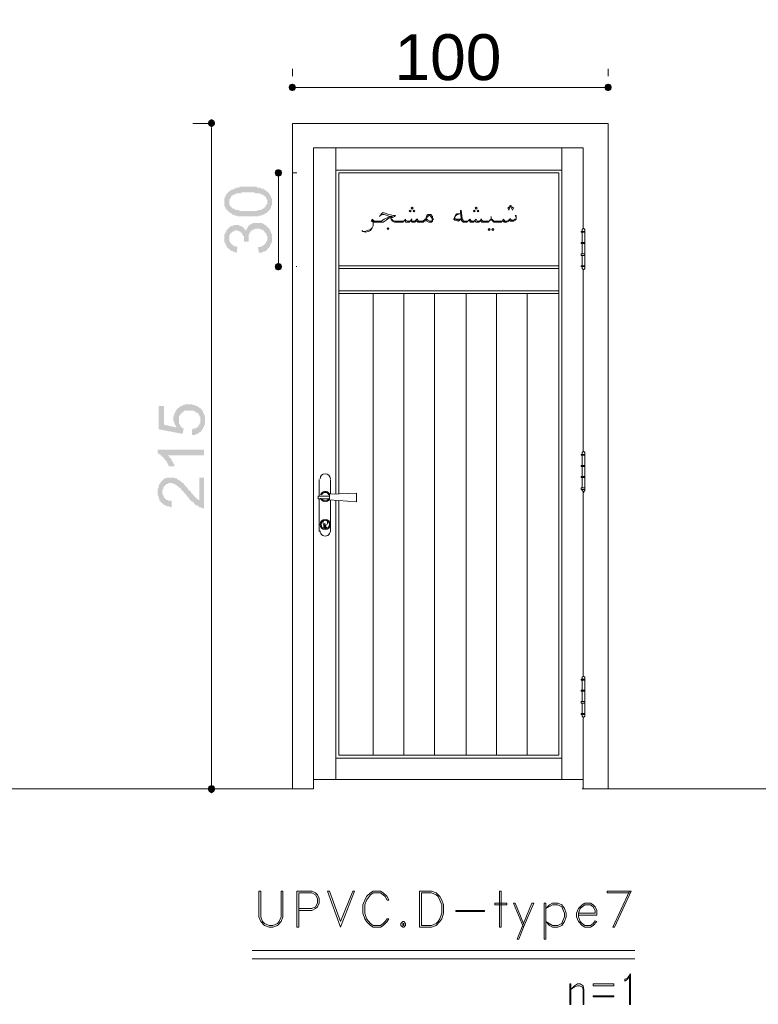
# Model space of a CAD drawing. Header units: metres. Extents: x 5.7 to 89.8, y 4 to 63.5.
# Tile 18 of 60: x 23.2 to 30.8, y 36.3 to 46.5. Entities that reach past the tile are written whole.
import ezdxf

# ---------------------------------------------------------------- set-up
doc = ezdxf.new("R2010")
doc.units = ezdxf.units.M
doc.header["$MEASUREMENT"] = 0
for name, color, linetype in [('PDF7_dim', 7, 'Continuous'), ('PDF7_Sym tip Door', 7, 'Continuous'), ('PDF7_Text', 7, 'Continuous'), ('PDF7_textt', 7, 'Continuous'), ('PDF7_wall', 7, 'Continuous')]:
    doc.layers.add(name, color=color, linetype=linetype)
doc.styles.add('PDF Arial', font='arial.ttf')

msp = doc.modelspace()

# ---------------------------------------------------------------- hatches: boundary and pattern name
at = {"layer": 'PDF7_dim', "transparency": 33554559}
h = msp.add_hatch(color=256, dxfattribs=at)
h.paths.add_polyline_path([(25.526, 44.474), (25.516, 44.474), (25.507, 44.474), (25.497, 44.474), (25.487, 44.474), (25.478, 44.474), (25.478, 44.474), (25.468, 44.474), (25.458, 44.474), (25.449, 44.474), (25.449, 44.474), (25.439, 44.474), (25.43, 44.474), (25.43, 44.474), (25.42, 44.474), (25.41, 44.474), (25.41, 44.483), (25.401, 44.483), (25.401, 44.483), (25.391, 44.483), (25.391, 44.483), (25.381, 44.483), (25.372, 44.493), (25.372, 44.493), (25.362, 44.493), (25.353, 44.493), (25.353, 44.503), (25.343, 44.503), (25.343, 44.512), (25.333, 44.512), (25.324, 44.512), (25.324, 44.522), (25.314, 44.522), (25.314, 44.531), (25.314, 44.531), (25.304, 44.541), (25.304, 44.541), (25.295, 44.541), (25.295, 44.551), (25.295, 44.551), (25.285, 44.56), (25.285, 44.57), (25.285, 44.57), (25.285, 44.58), (25.275, 44.58), (25.275, 44.589), (25.275, 44.599), (25.275, 44.609), (25.275, 44.609), (25.275, 44.618), (25.275, 44.628), (25.275, 44.628), (25.275, 44.637), (25.275, 44.637), (25.275, 44.647), (25.275, 44.657), (25.275, 44.657), (25.275, 44.666), (25.285, 44.676), (25.285, 44.676), (25.285, 44.686), (25.285, 44.695), (25.295, 44.695), (25.295, 44.695), (25.295, 44.705), (25.304, 44.714), (25.304, 44.714), (25.314, 44.724), (25.314, 44.724), (25.324, 44.734), (25.324, 44.734), (25.333, 44.743), (25.333, 44.743), (25.333, 44.743), (25.343, 44.743), (25.343, 44.753), (25.353, 44.753), (25.353, 44.753), (25.362, 44.753), (25.372, 44.763), (25.372, 44.763), (25.381, 44.763), (25.391, 44.763), (25.391, 44.772), (25.401, 44.772), (25.41, 44.772), (25.41, 44.772), (25.42, 44.772), (25.42, 44.772), (25.43, 44.772), (25.43, 44.782), (25.439, 44.782), (25.449, 44.782), (25.449, 44.782), (25.458, 44.782), (25.468, 44.782), (25.478, 44.782), (25.478, 44.782), (25.487, 44.782), (25.497, 44.782), (25.507, 44.782), (25.516, 44.782), (25.516, 44.782), (25.526, 44.782), (25.526, 44.782), (25.536, 44.782), (25.545, 44.782), (25.555, 44.782), (25.564, 44.782), (25.564, 44.782), (25.574, 44.782), (25.584, 44.782), (25.593, 44.782), (25.593, 44.782), (25.603, 44.782), (25.613, 44.782), (25.613, 44.772), (25.622, 44.772), (25.632, 44.772), (25.632, 44.772), (25.641, 44.772), (25.641, 44.772), (25.651, 44.772), (25.651, 44.763), (25.661, 44.763), (25.661, 44.763), (25.67, 44.763), (25.68, 44.763), (25.68, 44.753), (25.69, 44.753), (25.699, 44.753), (25.699, 44.743), (25.709, 44.743), (25.709, 44.734), (25.719, 44.734), (25.719, 44.734), (25.728, 44.724), (25.728, 44.724), (25.738, 44.714), (25.738, 44.714), (25.738, 44.705), (25.747, 44.705), (25.747, 44.695), (25.747, 44.695), (25.757, 44.686), (25.757, 44.686), (25.757, 44.676), (25.757, 44.666), (25.767, 44.666), (25.767, 44.657), (25.767, 44.647), (25.767, 44.647), (25.767, 44.637), (25.767, 44.628), (25.767, 44.628), (25.767, 44.618), (25.767, 44.609), (25.767, 44.609), (25.767, 44.599), (25.767, 44.589), (25.767, 44.589), (25.757, 44.58), (25.757, 44.57), (25.757, 44.57), (25.757, 44.56), (25.747, 44.56), (25.747, 44.551), (25.747, 44.541), (25.738, 44.541), (25.738, 44.531), (25.728, 44.531), (25.728, 44.522), (25.719, 44.522), (25.719, 44.522), (25.719, 44.512), (25.709, 44.512), (25.709, 44.512), (25.709, 44.512), (25.699, 44.503), (25.699, 44.503), (25.69, 44.503), (25.69, 44.493), (25.68, 44.493), (25.68, 44.493), (25.67, 44.493), (25.661, 44.493), (25.661, 44.483), (25.651, 44.483), (25.651, 44.483), (25.641, 44.483), (25.632, 44.483), (25.632, 44.483), (25.622, 44.474), (25.613, 44.474), (25.613, 44.474), (25.603, 44.474), (25.593, 44.474), (25.584, 44.474), (25.574, 44.474), (25.574, 44.474), (25.564, 44.474), (25.555, 44.474), (25.545, 44.474), (25.536, 44.474), (25.526, 44.474), (25.526, 44.474)], flags=0)
h.paths.add_polyline_path([(25.526, 44.531), (25.526, 44.531), (25.536, 44.531), (25.545, 44.531), (25.555, 44.531), (25.564, 44.531), (25.574, 44.531), (25.584, 44.531), (25.593, 44.531), (25.593, 44.531), (25.603, 44.531), (25.613, 44.531), (25.622, 44.541), (25.622, 44.541), (25.632, 44.541), (25.641, 44.541), (25.641, 44.541), (25.651, 44.541), (25.651, 44.541), (25.661, 44.551), (25.661, 44.551), (25.67, 44.551), (25.67, 44.551), (25.67, 44.551), (25.68, 44.56), (25.68, 44.56), (25.69, 44.56), (25.69, 44.57), (25.699, 44.57), (25.699, 44.58), (25.699, 44.58), (25.709, 44.589), (25.709, 44.589), (25.709, 44.599), (25.719, 44.599), (25.719, 44.609), (25.719, 44.618), (25.719, 44.618), (25.719, 44.628), (25.719, 44.628), (25.719, 44.637), (25.719, 44.647), (25.719, 44.647), (25.709, 44.657), (25.709, 44.666), (25.709, 44.666), (25.699, 44.676), (25.699, 44.676), (25.69, 44.686), (25.69, 44.686), (25.68, 44.695), (25.68, 44.695), (25.68, 44.695), (25.67, 44.695), (25.67, 44.705), (25.661, 44.705), (25.661, 44.705), (25.651, 44.705), (25.651, 44.705), (25.641, 44.714), (25.641, 44.714), (25.632, 44.714), (25.632, 44.714), (25.622, 44.714), (25.613, 44.714), (25.603, 44.714), (25.603, 44.714), (25.593, 44.714), (25.584, 44.724), (25.574, 44.724), (25.574, 44.724), (25.564, 44.724), (25.555, 44.724), (25.545, 44.724), (25.536, 44.724), (25.526, 44.724), (25.526, 44.724), (25.516, 44.724), (25.507, 44.724), (25.497, 44.724), (25.487, 44.724), (25.478, 44.724), (25.468, 44.724), (25.458, 44.724), (25.449, 44.724), (25.449, 44.714), (25.439, 44.714), (25.43, 44.714), (25.42, 44.714), (25.42, 44.714), (25.41, 44.714), (25.401, 44.714), (25.401, 44.714), (25.391, 44.705), (25.391, 44.705), (25.381, 44.705), (25.381, 44.705), (25.372, 44.705), (25.372, 44.705), (25.372, 44.695), (25.362, 44.695), (25.362, 44.695), (25.353, 44.695), (25.353, 44.686), (25.343, 44.686), (25.343, 44.676), (25.343, 44.666), (25.333, 44.666), (25.333, 44.657), (25.333, 44.657), (25.324, 44.647), (25.324, 44.647), (25.324, 44.637), (25.324, 44.628), (25.324, 44.628), (25.324, 44.618), (25.324, 44.609), (25.324, 44.609), (25.324, 44.599), (25.333, 44.589), (25.333, 44.589), (25.333, 44.58), (25.343, 44.58), (25.343, 44.57), (25.353, 44.57), (25.353, 44.56), (25.362, 44.56), (25.362, 44.56), (25.362, 44.56), (25.372, 44.551), (25.372, 44.551), (25.381, 44.551), (25.381, 44.551), (25.391, 44.541), (25.391, 44.541), (25.401, 44.541), (25.401, 44.541), (25.41, 44.541), (25.42, 44.541), (25.42, 44.541), (25.43, 44.531), (25.439, 44.531), (25.449, 44.531), (25.449, 44.531), (25.458, 44.531), (25.468, 44.531), (25.478, 44.531), (25.487, 44.531), (25.487, 44.531), (25.497, 44.531), (25.507, 44.531), (25.516, 44.531), (25.526, 44.531)], flags=0)
for points in [[(25.632, 44.098), (25.622, 44.156), (25.632, 44.156), (25.641, 44.156), (25.651, 44.156), (25.651, 44.165), (25.661, 44.165), (25.67, 44.165), (25.67, 44.175), (25.68, 44.175), (25.68, 44.175), (25.69, 44.185), (25.69, 44.185), (25.699, 44.185), (25.699, 44.185), (25.699, 44.194), (25.699, 44.204), (25.709, 44.204), (25.709, 44.214), (25.709, 44.214), (25.719, 44.223), (25.719, 44.233), (25.719, 44.233), (25.719, 44.243), (25.719, 44.252), (25.719, 44.252), (25.719, 44.262), (25.719, 44.271), (25.719, 44.271), (25.709, 44.281), (25.709, 44.291), (25.709, 44.291), (25.709, 44.3), (25.699, 44.3), (25.699, 44.31), (25.69, 44.31), (25.69, 44.32), (25.68, 44.32), (25.68, 44.329), (25.67, 44.329), (25.67, 44.339), (25.661, 44.339), (25.661, 44.339), (25.651, 44.339), (25.641, 44.348), (25.641, 44.348), (25.632, 44.348), (25.622, 44.348), (25.622, 44.348), (25.622, 44.348), (25.613, 44.348), (25.603, 44.348), (25.593, 44.348), (25.593, 44.348), (25.584, 44.339), (25.574, 44.339), (25.574, 44.339), (25.564, 44.339), (25.564, 44.329), (25.555, 44.329), (25.555, 44.32), (25.555, 44.32), (25.545, 44.32), (25.545, 44.31), (25.536, 44.31), (25.536, 44.3), (25.536, 44.291), (25.526, 44.291), (25.526, 44.281), (25.526, 44.281), (25.526, 44.271), (25.526, 44.262), (25.526, 44.252), (25.526, 44.252), (25.526, 44.252), (25.526, 44.243), (25.526, 44.233), (25.526, 44.233), (25.526, 44.223), (25.526, 44.214), (25.526, 44.214), (25.478, 44.214), (25.478, 44.223), (25.478, 44.223), (25.478, 44.233), (25.478, 44.243), (25.478, 44.252), (25.478, 44.252), (25.478, 44.262), (25.478, 44.271), (25.468, 44.271), (25.468, 44.281), (25.468, 44.281), (25.458, 44.291), (25.458, 44.3), (25.458, 44.3), (25.449, 44.31), (25.449, 44.31), (25.439, 44.31), (25.439, 44.32), (25.43, 44.32), (25.43, 44.32), (25.42, 44.32), (25.41, 44.329), (25.41, 44.329), (25.401, 44.329), (25.391, 44.329), (25.381, 44.329), (25.381, 44.32), (25.372, 44.32), (25.362, 44.32), (25.362, 44.32), (25.353, 44.31), (25.353, 44.31), (25.343, 44.3), (25.343, 44.3), (25.343, 44.3), (25.333, 44.291), (25.333, 44.291), (25.333, 44.281), (25.324, 44.281), (25.324, 44.271), (25.324, 44.262), (25.324, 44.262), (25.324, 44.252), (25.324, 44.243), (25.324, 44.243), (25.324, 44.233), (25.324, 44.223), (25.324, 44.223), (25.333, 44.214), (25.333, 44.204), (25.333, 44.204), (25.343, 44.194), (25.343, 44.194), (25.343, 44.194), (25.353, 44.185), (25.353, 44.185), (25.362, 44.175), (25.362, 44.175), (25.372, 44.175), (25.372, 44.165), (25.381, 44.165), (25.391, 44.165), (25.391, 44.165), (25.401, 44.165), (25.41, 44.156), (25.401, 44.098), (25.391, 44.098), (25.381, 44.108), (25.381, 44.108), (25.372, 44.108), (25.362, 44.108), (25.362, 44.117), (25.353, 44.117), (25.343, 44.117), (25.343, 44.117), (25.333, 44.127), (25.333, 44.127), (25.324, 44.137), (25.324, 44.137), (25.314, 44.137), (25.314, 44.146), (25.304, 44.146), (25.304, 44.146), (25.304, 44.156), (25.304, 44.156), (25.295, 44.165), (25.295, 44.175), (25.295, 44.175), (25.285, 44.185), (25.285, 44.185), (25.285, 44.194), (25.285, 44.204), (25.275, 44.204), (25.275, 44.214), (25.275, 44.223), (25.275, 44.223), (25.275, 44.233), (25.275, 44.243), (25.275, 44.243), (25.275, 44.252), (25.275, 44.262), (25.275, 44.262), (25.275, 44.271), (25.275, 44.281), (25.275, 44.291), (25.285, 44.291), (25.285, 44.3), (25.285, 44.3), (25.285, 44.31), (25.295, 44.32), (25.295, 44.32), (25.295, 44.329), (25.295, 44.329), (25.304, 44.339), (25.304, 44.339), (25.314, 44.348), (25.314, 44.348), (25.324, 44.358), (25.324, 44.358), (25.333, 44.368), (25.333, 44.368), (25.333, 44.368), (25.343, 44.377), (25.353, 44.377), (25.353, 44.377), (25.362, 44.377), (25.372, 44.387), (25.372, 44.387), (25.381, 44.387), (25.391, 44.387), (25.391, 44.387), (25.401, 44.387), (25.41, 44.387), (25.41, 44.387), (25.42, 44.387), (25.43, 44.387), (25.43, 44.377), (25.439, 44.377), (25.449, 44.377), (25.449, 44.377), (25.458, 44.368), (25.458, 44.368), (25.458, 44.368), (25.468, 44.358), (25.468, 44.358), (25.478, 44.358), (25.478, 44.348), (25.487, 44.339), (25.487, 44.339), (25.487, 44.329), (25.497, 44.329), (25.497, 44.32), (25.497, 44.329), (25.497, 44.339), (25.507, 44.339), (25.507, 44.348), (25.507, 44.348), (25.516, 44.358), (25.516, 44.368), (25.516, 44.368), (25.526, 44.377), (25.526, 44.377), (25.536, 44.387), (25.536, 44.387), (25.536, 44.387), (25.545, 44.387), (25.545, 44.397), (25.555, 44.397), (25.564, 44.397), (25.564, 44.406), (25.574, 44.406), (25.574, 44.406), (25.584, 44.406), (25.593, 44.406), (25.603, 44.406), (25.603, 44.406), (25.613, 44.406), (25.613, 44.406), (25.622, 44.406), (25.632, 44.406), (25.632, 44.406), (25.641, 44.406), (25.651, 44.406), (25.651, 44.406), (25.661, 44.406), (25.67, 44.406), (25.67, 44.397), (25.68, 44.397), (25.69, 44.397), (25.69, 44.387), (25.699, 44.387), (25.699, 44.387), (25.709, 44.377), (25.709, 44.377), (25.719, 44.368), (25.719, 44.368), (25.719, 44.368), (25.728, 44.358), (25.728, 44.358), (25.738, 44.348), (25.738, 44.348), (25.747, 44.339), (25.747, 44.329), (25.747, 44.329), (25.747, 44.32), (25.757, 44.32), (25.757, 44.31), (25.757, 44.3), (25.757, 44.3), (25.767, 44.291), (25.767, 44.281), (25.767, 44.281), (25.767, 44.271), (25.767, 44.262), (25.767, 44.262), (25.767, 44.252), (25.767, 44.252), (25.767, 44.243), (25.767, 44.233), (25.767, 44.223), (25.767, 44.223), (25.767, 44.214), (25.767, 44.204), (25.757, 44.204), (25.757, 44.194), (25.757, 44.185), (25.757, 44.185), (25.747, 44.175), (25.747, 44.175), (25.747, 44.165), (25.747, 44.156), (25.738, 44.156), (25.738, 44.146), (25.728, 44.146), (25.728, 44.146), (25.728, 44.137), (25.719, 44.137), (25.719, 44.127), (25.709, 44.127), (25.709, 44.117), (25.699, 44.117), (25.699, 44.117), (25.69, 44.108), (25.68, 44.108), (25.68, 44.108), (25.67, 44.108), (25.661, 44.098), (25.661, 44.098), (25.651, 44.098), (25.641, 44.098), (25.641, 44.098), (25.632, 44.098)], [(24.938, 42.21), (24.938, 42.268), (24.948, 42.268), (24.948, 42.268), (24.958, 42.278), (24.967, 42.278), (24.967, 42.278), (24.977, 42.278), (24.987, 42.287), (24.987, 42.287), (24.996, 42.287), (24.996, 42.297), (25.006, 42.297), (25.006, 42.307), (25.006, 42.307), (25.015, 42.316), (25.015, 42.316), (25.015, 42.326), (25.025, 42.326), (25.025, 42.336), (25.025, 42.345), (25.025, 42.345), (25.025, 42.355), (25.025, 42.364), (25.025, 42.364), (25.025, 42.374), (25.025, 42.374), (25.025, 42.384), (25.025, 42.393), (25.025, 42.393), (25.015, 42.403), (25.015, 42.403), (25.015, 42.413), (25.006, 42.422), (25.006, 42.422), (25.006, 42.432), (24.996, 42.432), (24.996, 42.432), (24.987, 42.441), (24.987, 42.441), (24.977, 42.441), (24.977, 42.451), (24.967, 42.451), (24.967, 42.451), (24.958, 42.461), (24.948, 42.461), (24.948, 42.461), (24.938, 42.461), (24.929, 42.461), (24.929, 42.461), (24.919, 42.461), (24.909, 42.461), (24.909, 42.461), (24.9, 42.461), (24.89, 42.461), (24.89, 42.461), (24.881, 42.461), (24.871, 42.461), (24.871, 42.461), (24.861, 42.461), (24.852, 42.451), (24.852, 42.451), (24.842, 42.451), (24.842, 42.441), (24.832, 42.441), (24.832, 42.441), (24.832, 42.432), (24.823, 42.432), (24.823, 42.422), (24.813, 42.422), (24.813, 42.413), (24.813, 42.413), (24.804, 42.403), (24.804, 42.403), (24.804, 42.393), (24.804, 42.384), (24.804, 42.384), (24.804, 42.374), (24.804, 42.364), (24.804, 42.364), (24.804, 42.355), (24.804, 42.345), (24.804, 42.345), (24.804, 42.336), (24.804, 42.326), (24.804, 42.326), (24.813, 42.316), (24.813, 42.307), (24.813, 42.307), (24.813, 42.307), (24.823, 42.297), (24.823, 42.297), (24.832, 42.287), (24.832, 42.287), (24.842, 42.278), (24.842, 42.278), (24.852, 42.278), (24.842, 42.22), (24.592, 42.268), (24.592, 42.509), (24.649, 42.509), (24.649, 42.316), (24.775, 42.287), (24.775, 42.297), (24.775, 42.297), (24.765, 42.307), (24.765, 42.307), (24.765, 42.316), (24.755, 42.326), (24.755, 42.326), (24.755, 42.336), (24.755, 42.345), (24.755, 42.345), (24.746, 42.355), (24.746, 42.364), (24.746, 42.364), (24.746, 42.374), (24.746, 42.374), (24.746, 42.384), (24.746, 42.393), (24.746, 42.393), (24.746, 42.403), (24.755, 42.413), (24.755, 42.413), (24.755, 42.422), (24.755, 42.432), (24.755, 42.432), (24.765, 42.441), (24.765, 42.451), (24.765, 42.451), (24.775, 42.461), (24.775, 42.461), (24.775, 42.47), (24.784, 42.47), (24.784, 42.48), (24.794, 42.48), (24.794, 42.48), (24.794, 42.49), (24.804, 42.49), (24.804, 42.499), (24.813, 42.499), (24.813, 42.499), (24.823, 42.509), (24.832, 42.509), (24.832, 42.509), (24.842, 42.519), (24.842, 42.519), (24.852, 42.519), (24.861, 42.519), (24.861, 42.519), (24.871, 42.528), (24.881, 42.528), (24.881, 42.528), (24.89, 42.528), (24.9, 42.528), (24.9, 42.528), (24.909, 42.528), (24.919, 42.528), (24.929, 42.528), (24.929, 42.528), (24.938, 42.528), (24.948, 42.519), (24.948, 42.519), (24.958, 42.519), (24.967, 42.519), (24.967, 42.519), (24.977, 42.509), (24.987, 42.509), (24.987, 42.509), (24.996, 42.509), (24.996, 42.499), (25.006, 42.499), (25.006, 42.499), (25.015, 42.49), (25.015, 42.49), (25.025, 42.49), (25.025, 42.48), (25.035, 42.48), (25.035, 42.47), (25.044, 42.47), (25.044, 42.461), (25.044, 42.461), (25.054, 42.451), (25.054, 42.441), (25.054, 42.441), (25.064, 42.432), (25.064, 42.432), (25.064, 42.422), (25.064, 42.413), (25.073, 42.413), (25.073, 42.403), (25.073, 42.403), (25.073, 42.393), (25.073, 42.384), (25.073, 42.374), (25.073, 42.374), (25.073, 42.364), (25.073, 42.364), (25.073, 42.355), (25.073, 42.345), (25.073, 42.345), (25.073, 42.336), (25.073, 42.326), (25.073, 42.316), (25.073, 42.316), (25.064, 42.307), (25.064, 42.297), (25.064, 42.297), (25.064, 42.287), (25.054, 42.287), (25.054, 42.278), (25.054, 42.278), (25.044, 42.268), (25.044, 42.258), (25.044, 42.258), (25.035, 42.258), (25.035, 42.249), (25.035, 42.249), (25.025, 42.239), (25.015, 42.239), (25.015, 42.23), (25.006, 42.23), (25.006, 42.23), (24.996, 42.22), (24.996, 42.22), (24.987, 42.22), (24.977, 42.22), (24.977, 42.21), (24.967, 42.21), (24.958, 42.21), (24.958, 42.21), (24.948, 42.21), (24.938, 42.21)], [(25.064, 42.056), (25.064, 41.998), (24.688, 41.998), (24.698, 41.989), (24.698, 41.989), (24.707, 41.979), (24.707, 41.979), (24.707, 41.97), (24.717, 41.97), (24.717, 41.96), (24.727, 41.96), (24.727, 41.95), (24.727, 41.941), (24.727, 41.941), (24.736, 41.931), (24.736, 41.931), (24.746, 41.921), (24.746, 41.912), (24.746, 41.912), (24.755, 41.902), (24.755, 41.902), (24.755, 41.893), (24.755, 41.883), (24.765, 41.883), (24.765, 41.883), (24.707, 41.883), (24.698, 41.883), (24.698, 41.893), (24.698, 41.902), (24.688, 41.902), (24.688, 41.912), (24.688, 41.912), (24.678, 41.921), (24.678, 41.931), (24.678, 41.931), (24.669, 41.941), (24.669, 41.941), (24.659, 41.95), (24.659, 41.95), (24.659, 41.96), (24.649, 41.96), (24.649, 41.97), (24.64, 41.97), (24.64, 41.979), (24.63, 41.979), (24.63, 41.989), (24.621, 41.989), (24.621, 41.998), (24.611, 41.998), (24.611, 42.008), (24.601, 42.008), (24.592, 42.008), (24.592, 42.018), (24.582, 42.018), (24.582, 42.018), (24.582, 42.056)], [(25.015, 41.767), (25.064, 41.767), (25.064, 41.449), (25.064, 41.449), (25.054, 41.449), (25.044, 41.449), (25.044, 41.449), (25.035, 41.459), (25.025, 41.459), (25.025, 41.459), (25.025, 41.459), (25.015, 41.459), (25.006, 41.469), (25.006, 41.469), (24.996, 41.469), (24.996, 41.478), (24.987, 41.478), (24.977, 41.478), (24.977, 41.488), (24.967, 41.488), (24.967, 41.498), (24.958, 41.498), (24.958, 41.498), (24.958, 41.507), (24.948, 41.507), (24.948, 41.517), (24.938, 41.517), (24.938, 41.517), (24.929, 41.527), (24.929, 41.527), (24.919, 41.536), (24.919, 41.536), (24.909, 41.546), (24.909, 41.555), (24.9, 41.555), (24.9, 41.565), (24.89, 41.565), (24.89, 41.575), (24.881, 41.584), (24.881, 41.584), (24.871, 41.594), (24.871, 41.604), (24.861, 41.604), (24.852, 41.613), (24.852, 41.623), (24.842, 41.623), (24.842, 41.632), (24.832, 41.632), (24.832, 41.642), (24.823, 41.642), (24.823, 41.652), (24.823, 41.652), (24.813, 41.661), (24.813, 41.661), (24.804, 41.661), (24.804, 41.671), (24.794, 41.671), (24.794, 41.671), (24.794, 41.681), (24.784, 41.681), (24.784, 41.681), (24.775, 41.69), (24.765, 41.69), (24.765, 41.7), (24.755, 41.7), (24.746, 41.7), (24.746, 41.7), (24.736, 41.71), (24.736, 41.71), (24.727, 41.71), (24.717, 41.71), (24.717, 41.71), (24.707, 41.71), (24.707, 41.71), (24.698, 41.71), (24.688, 41.7), (24.688, 41.7), (24.678, 41.7), (24.669, 41.7), (24.669, 41.69), (24.659, 41.69), (24.659, 41.681), (24.659, 41.681), (24.649, 41.681), (24.649, 41.671), (24.649, 41.671), (24.64, 41.661), (24.64, 41.661), (24.64, 41.652), (24.64, 41.642), (24.63, 41.642), (24.63, 41.632), (24.63, 41.623), (24.63, 41.613), (24.63, 41.613), (24.63, 41.604), (24.63, 41.594), (24.64, 41.594), (24.64, 41.584), (24.64, 41.575), (24.64, 41.575), (24.649, 41.565), (24.649, 41.565), (24.649, 41.555), (24.659, 41.555), (24.659, 41.546), (24.659, 41.546), (24.669, 41.546), (24.669, 41.536), (24.678, 41.536), (24.688, 41.536), (24.688, 41.527), (24.698, 41.527), (24.698, 41.527), (24.707, 41.527), (24.717, 41.527), (24.727, 41.527), (24.727, 41.527), (24.727, 41.459), (24.717, 41.459), (24.707, 41.469), (24.698, 41.469), (24.698, 41.469), (24.688, 41.469), (24.678, 41.469), (24.678, 41.469), (24.669, 41.478), (24.659, 41.478), (24.659, 41.478), (24.649, 41.488), (24.649, 41.488), (24.64, 41.488), (24.64, 41.498), (24.63, 41.498), (24.63, 41.498), (24.621, 41.507), (24.621, 41.507), (24.611, 41.517), (24.611, 41.517), (24.611, 41.527), (24.601, 41.527), (24.601, 41.536), (24.601, 41.536), (24.601, 41.546), (24.592, 41.555), (24.592, 41.555), (24.592, 41.565), (24.592, 41.575), (24.592, 41.575), (24.582, 41.584), (24.582, 41.594), (24.582, 41.594), (24.582, 41.604), (24.582, 41.613), (24.582, 41.623), (24.582, 41.623), (24.582, 41.632), (24.582, 41.642), (24.582, 41.652), (24.582, 41.652), (24.592, 41.661), (24.592, 41.671), (24.592, 41.671), (24.592, 41.681), (24.592, 41.69), (24.601, 41.69), (24.601, 41.7), (24.601, 41.7), (24.611, 41.71), (24.611, 41.71), (24.611, 41.719), (24.621, 41.719), (24.621, 41.729), (24.621, 41.729), (24.63, 41.738), (24.63, 41.738), (24.64, 41.738), (24.64, 41.748), (24.649, 41.748), (24.649, 41.758), (24.659, 41.758), (24.669, 41.758), (24.669, 41.758), (24.678, 41.767), (24.678, 41.767), (24.688, 41.767), (24.698, 41.767), (24.698, 41.767), (24.707, 41.767), (24.717, 41.767), (24.717, 41.767), (24.727, 41.767), (24.727, 41.767), (24.736, 41.767), (24.746, 41.767), (24.746, 41.767), (24.755, 41.767), (24.765, 41.758), (24.765, 41.758), (24.775, 41.758), (24.784, 41.758), (24.784, 41.748), (24.794, 41.748), (24.794, 41.748), (24.804, 41.738), (24.804, 41.738), (24.813, 41.738), (24.823, 41.729), (24.823, 41.729), (24.832, 41.719), (24.832, 41.719), (24.832, 41.719), (24.842, 41.71), (24.842, 41.71), (24.852, 41.71), (24.852, 41.7), (24.852, 41.7), (24.861, 41.69), (24.861, 41.69), (24.871, 41.681), (24.871, 41.681), (24.881, 41.671), (24.881, 41.671), (24.89, 41.661), (24.89, 41.652), (24.9, 41.652), (24.9, 41.642), (24.909, 41.632), (24.919, 41.632), (24.919, 41.623), (24.929, 41.623), (24.929, 41.613), (24.938, 41.604), (24.938, 41.604), (24.948, 41.594), (24.948, 41.584), (24.958, 41.584), (24.958, 41.575), (24.967, 41.575), (24.967, 41.565), (24.967, 41.565), (24.977, 41.565), (24.977, 41.555), (24.977, 41.555), (24.987, 41.555), (24.987, 41.546), (24.996, 41.546), (24.996, 41.546), (25.006, 41.536), (25.006, 41.536), (25.015, 41.536)]]:
    msp.add_hatch(color=256, dxfattribs=at).paths.add_polyline_path(points)

# ---------------------------------------------------------------- linework, layer by layer
at = {"layer": 'PDF7_dim', "lineweight": 20}
for points in [[(25.979, 45.928), (25.979, 46.005)], [(29.253, 45.928), (29.253, 46.005)], [(29.215, 45.812), (29.176, 45.812), (26.056, 45.812), (26.017, 45.812)], [(25.121, 45.437), (24.948, 45.437)], [(25.141, 45.398), (25.141, 45.36), (25.141, 38.618), (25.141, 38.579)], [(25.979, 44.926), (26.027, 44.926)], [(25.834, 44.888), (25.834, 44.849), (25.834, 44.031), (25.834, 43.992)], [(26.017, 43.954), (26.027, 43.954)], [(25.141, 38.541), (24.948, 38.541)]]:
    msp.add_lwpolyline(points, dxfattribs=at)
at = {"layer": 'PDF7_dim', "transparency": 33554559}
for points in [[(25.95, 45.841), (25.979, 45.812), (25.94, 45.812)], [(25.979, 45.851), (25.95, 45.841), (25.979, 45.812)], [(25.979, 45.812), (26.007, 45.841), (25.979, 45.851)], [(26.017, 45.812), (25.979, 45.812), (26.007, 45.841)], [(29.224, 45.841), (29.215, 45.812), (29.253, 45.812)], [(29.253, 45.812), (29.253, 45.851), (29.224, 45.841)], [(29.282, 45.841), (29.253, 45.812), (29.253, 45.851)], [(29.292, 45.812), (29.282, 45.841), (29.253, 45.812)], [(25.94, 45.812), (25.95, 45.784), (25.979, 45.812)], [(25.95, 45.784), (25.979, 45.812), (25.979, 45.774)], [(25.979, 45.812), (25.979, 45.774), (26.007, 45.784)], [(26.007, 45.784), (26.017, 45.812), (25.979, 45.812)], [(29.215, 45.812), (29.253, 45.812), (29.224, 45.784)], [(29.253, 45.812), (29.224, 45.784), (29.253, 45.774)], [(29.253, 45.774), (29.282, 45.784), (29.253, 45.812)], [(29.282, 45.784), (29.253, 45.812), (29.292, 45.812)], [(25.112, 45.466), (25.141, 45.437), (25.102, 45.437)], [(25.141, 45.437), (25.102, 45.437), (25.112, 45.418)], [(25.141, 45.485), (25.112, 45.466), (25.141, 45.437)], [(25.112, 45.418), (25.141, 45.398), (25.141, 45.437)], [(25.17, 45.466), (25.141, 45.437), (25.141, 45.485)], [(25.179, 45.437), (25.17, 45.466), (25.141, 45.437)], [(25.141, 45.398), (25.141, 45.437), (25.17, 45.418)], [(25.141, 45.437), (25.17, 45.418), (25.179, 45.437)], [(25.805, 44.955), (25.834, 44.926), (25.796, 44.926)], [(25.834, 44.926), (25.796, 44.926), (25.805, 44.897)], [(25.834, 44.965), (25.805, 44.955), (25.834, 44.926)], [(25.805, 44.897), (25.834, 44.888), (25.834, 44.926)], [(25.863, 44.955), (25.834, 44.926), (25.834, 44.965)], [(25.873, 44.926), (25.863, 44.955), (25.834, 44.926)], [(25.834, 44.888), (25.834, 44.926), (25.863, 44.897)], [(25.834, 44.926), (25.863, 44.897), (25.873, 44.926)], [(25.834, 43.954), (25.805, 43.982), (25.796, 43.954)], [(25.796, 43.954), (25.805, 43.925), (25.834, 43.954)], [(25.834, 43.992), (25.834, 43.954), (25.805, 43.982)], [(25.805, 43.925), (25.834, 43.954), (25.834, 43.915)], [(25.863, 43.982), (25.834, 43.992), (25.834, 43.954)], [(25.834, 43.954), (25.873, 43.954), (25.863, 43.982)], [(25.834, 43.915), (25.863, 43.925), (25.834, 43.954)], [(25.863, 43.925), (25.834, 43.954), (25.873, 43.954)], [(25.141, 38.541), (25.112, 38.57), (25.102, 38.541)], [(25.102, 38.541), (25.112, 38.512), (25.141, 38.541)], [(25.141, 38.579), (25.141, 38.541), (25.112, 38.57)], [(25.112, 38.512), (25.141, 38.541), (25.141, 38.493)], [(25.17, 38.57), (25.141, 38.579), (25.141, 38.541)], [(25.141, 38.541), (25.179, 38.541), (25.17, 38.57)], [(25.141, 38.493), (25.17, 38.512), (25.141, 38.541)], [(25.17, 38.512), (25.141, 38.541), (25.179, 38.541)]]:
    msp.add_solid(points, dxfattribs=at)
at = {"layer": 'PDF7_Sym tip Door', "lineweight": 18}
for points in [[(28.993, 44.348), (28.993, 45.186), (26.2, 45.186), (26.2, 38.541), (25.979, 38.541), (25.979, 45.437), (29.253, 45.437), (29.253, 38.541), (28.983, 38.541)], [(26.2, 44.348), (26.2, 45.186), (26.2, 38.541), (26.2, 39.282)], [(26.431, 45.186), (26.431, 41.594)], [(28.772, 38.637), (28.772, 45.186)], [(28.772, 44.955), (26.431, 44.955)], [(26.46, 41.527), (26.46, 38.888), (28.743, 38.888), (28.743, 44.926), (26.46, 44.926), (26.46, 41.594)], [(28.983, 44.32), (28.983, 44.339), (28.993, 44.348), (29.003, 44.348), (29.012, 44.339), (29.012, 44.32)], [(26.2, 42.037), (26.2, 43.925)], [(28.743, 43.963), (26.46, 43.963)], [(28.743, 43.934), (26.46, 43.934)], [(28.983, 43.954), (28.983, 43.934), (28.993, 43.925), (29.003, 43.925), (29.012, 43.934), (29.012, 43.954)], [(28.993, 42.037), (28.993, 43.925)], [(28.743, 43.703), (26.46, 43.703)], [(28.743, 43.674), (26.46, 43.674)], [(26.816, 38.888), (26.816, 43.674)], [(27.134, 38.888), (27.134, 43.674)], [(27.452, 38.888), (27.452, 43.674)], [(27.78, 38.888), (27.78, 43.674)], [(28.097, 38.888), (28.097, 43.674)], [(28.415, 38.888), (28.415, 43.674)], [(28.983, 42.008), (28.983, 42.027), (28.993, 42.037), (29.003, 42.037), (29.012, 42.027), (29.012, 42.008)], [(26.258, 41.575), (26.258, 41.748)], [(26.373, 41.748), (26.373, 41.594)], [(26.2, 39.706), (26.2, 41.613)], [(26.364, 41.546), (26.306, 41.546), (26.248, 41.546), (26.248, 41.575), (26.306, 41.575), (26.364, 41.575)], [(28.983, 41.642), (28.983, 41.632), (28.993, 41.623), (28.993, 41.613), (29.003, 41.613), (29.003, 41.623), (29.012, 41.632), (29.012, 41.642)], [(28.993, 39.706), (28.993, 41.613)], [(26.258, 41.209), (26.258, 41.546)], [(26.373, 41.536), (26.373, 41.209)], [(26.431, 41.527), (26.431, 38.637)], [(26.306, 41.276), (26.306, 41.247)], [(26.316, 41.295), (26.316, 41.247), (26.316, 41.295)], [(26.325, 41.276), (26.325, 41.247)], [(28.983, 39.677), (28.983, 39.697), (28.993, 39.706), (29.003, 39.706), (29.012, 39.697), (29.012, 39.677)], [(28.983, 39.311), (28.983, 39.292), (28.993, 39.282), (29.003, 39.282), (29.012, 39.292), (29.012, 39.311)], [(28.993, 38.541), (28.993, 39.282)], [(26.431, 38.859), (28.772, 38.859)], [(26.2, 38.637), (28.993, 38.637)]]:
    msp.add_lwpolyline(points, dxfattribs=at)
for points in [[(29.012, 44.31), (28.974, 44.31), (28.974, 44.32), (29.012, 44.32)], [(28.983, 44.204), (29.012, 44.204), (29.012, 44.31), (28.983, 44.31)], [(29.012, 44.194), (28.974, 44.194), (28.974, 44.204), (29.012, 44.204)], [(28.983, 44.088), (29.012, 44.088), (29.012, 44.194), (28.983, 44.194)], [(29.012, 44.069), (28.974, 44.069), (28.974, 44.088), (29.012, 44.088)], [(28.983, 43.963), (29.012, 43.963), (29.012, 44.069), (28.983, 44.069)], [(29.012, 43.954), (28.974, 43.954), (28.974, 43.963), (29.012, 43.963)], [(29.012, 41.998), (28.974, 41.998), (28.974, 42.008), (29.012, 42.008)], [(28.983, 41.893), (29.012, 41.893), (29.012, 41.998), (28.983, 41.998)], [(29.012, 41.883), (28.974, 41.883), (28.974, 41.893), (29.012, 41.893)], [(28.983, 41.777), (29.012, 41.777), (29.012, 41.883), (28.983, 41.883)], [(29.012, 41.767), (28.974, 41.767), (28.974, 41.777), (29.012, 41.777)], [(28.983, 41.661), (29.012, 41.661), (29.012, 41.767), (28.983, 41.767)], [(29.012, 41.642), (28.974, 41.642), (28.974, 41.661), (29.012, 41.661)], [(26.364, 41.536), (26.643, 41.517), (26.643, 41.604), (26.364, 41.594), (26.364, 41.565)], [(29.012, 39.668), (28.974, 39.668), (28.974, 39.677), (29.012, 39.677)], [(28.983, 39.562), (29.012, 39.562), (29.012, 39.668), (28.983, 39.668)], [(29.012, 39.552), (28.974, 39.552), (28.974, 39.562), (29.012, 39.562)], [(28.983, 39.446), (29.012, 39.446), (29.012, 39.552), (28.983, 39.552)], [(29.012, 39.427), (28.974, 39.427), (28.974, 39.446), (29.012, 39.446)], [(28.983, 39.321), (29.012, 39.321), (29.012, 39.427), (28.983, 39.427)], [(29.012, 39.311), (28.974, 39.311), (28.974, 39.321), (29.012, 39.321)]]:
    msp.add_lwpolyline(points, close=True, dxfattribs=at)
at = {"layer": 'PDF7_Sym tip Door', "lineweight": 9}
for points in [[(25.882, 37.481), (25.863, 37.481), (25.863, 37.212), (25.844, 37.164), (25.824, 37.144), (25.776, 37.125), (25.738, 37.125), (25.69, 37.144), (25.67, 37.164), (25.651, 37.212), (25.651, 37.481), (25.632, 37.481), (25.632, 37.212), (25.651, 37.164), (25.69, 37.125), (25.738, 37.106), (25.776, 37.106), (25.824, 37.125), (25.863, 37.164), (25.882, 37.212)], [(26.479, 37.106), (26.345, 37.481), (26.364, 37.481), (26.479, 37.164), (26.605, 37.481), (26.624, 37.481)], [(26.98, 37.192), (26.961, 37.192), (26.942, 37.164), (26.922, 37.144), (26.894, 37.125), (26.816, 37.125), (26.788, 37.144), (26.749, 37.192), (26.73, 37.25), (26.73, 37.337), (26.749, 37.385), (26.788, 37.443), (26.816, 37.462), (26.894, 37.462), (26.922, 37.443), (26.942, 37.424), (26.961, 37.385), (26.98, 37.385), (26.961, 37.424), (26.922, 37.462), (26.894, 37.481), (26.816, 37.481), (26.788, 37.462), (26.749, 37.424), (26.73, 37.385), (26.711, 37.337), (26.711, 37.25), (26.73, 37.192), (26.749, 37.164), (26.788, 37.125), (26.816, 37.106), (26.894, 37.106), (26.922, 37.125), (26.961, 37.164)], [(27.298, 37.106), (27.423, 37.106), (27.471, 37.125), (27.51, 37.164), (27.529, 37.192), (27.548, 37.25), (27.548, 37.337), (27.529, 37.385), (27.51, 37.424), (27.471, 37.462), (27.423, 37.481), (27.298, 37.481)], [(28.146, 37.106), (28.146, 37.481), (28.126, 37.481), (28.126, 37.106)], [(27.317, 37.125), (27.423, 37.125), (27.471, 37.144), (27.491, 37.164), (27.51, 37.192), (27.529, 37.25), (27.529, 37.337), (27.51, 37.385), (27.491, 37.424), (27.471, 37.443), (27.423, 37.462), (27.317, 37.462)], [(27.972, 37.27), (27.674, 37.27), (27.674, 37.279), (27.972, 37.279)], [(28.203, 37.337), (28.078, 37.337), (28.078, 37.356), (28.203, 37.356)], [(28.309, 36.981), (28.329, 36.981), (28.377, 37.106), (28.483, 37.356), (28.463, 37.356), (28.377, 37.144)], [(28.608, 36.981), (28.608, 37.356), (28.589, 37.356), (28.589, 36.981)], [(28.608, 37.164), (28.675, 37.125), (28.733, 37.125), (28.772, 37.144), (28.781, 37.164), (28.8, 37.212), (28.8, 37.25), (28.781, 37.298), (28.772, 37.318), (28.733, 37.337), (28.675, 37.337), (28.608, 37.298), (28.646, 37.337), (28.675, 37.356), (28.733, 37.356), (28.772, 37.337), (28.8, 37.298), (28.82, 37.25), (28.82, 37.212), (28.8, 37.164), (28.772, 37.125), (28.733, 37.106), (28.675, 37.106), (28.646, 37.125)], [(27.125, 37.164), (27.105, 37.144), (27.105, 37.125), (27.125, 37.106), (27.134, 37.106), (27.154, 37.125), (27.154, 37.144), (27.134, 37.164)], [(27.125, 37.144), (27.125, 37.125), (27.134, 37.125), (27.134, 37.144)], [(29.484, 36.306), (29.475, 36.306), (29.475, 36.595), (29.455, 36.566), (29.427, 36.547), (29.427, 36.566), (29.455, 36.576), (29.484, 36.624)], [(28.868, 36.306), (28.868, 36.518), (28.858, 36.518), (28.858, 36.306)], [(29.003, 36.306), (28.993, 36.306), (28.993, 36.461), (28.983, 36.489), (28.955, 36.499), (28.935, 36.499), (28.906, 36.489), (28.868, 36.461), (28.906, 36.499), (28.935, 36.518), (28.964, 36.518), (28.993, 36.499), (29.003, 36.461)], [(29.311, 36.499), (29.099, 36.499), (29.099, 36.518), (29.311, 36.518)], [(29.311, 36.383), (29.099, 36.383), (29.099, 36.393), (29.311, 36.393)]]:
    msp.add_lwpolyline(points, close=True, dxfattribs=at)
for points in [[(26.046, 37.279), (26.181, 37.279), (26.219, 37.298), (26.239, 37.318), (26.258, 37.356), (26.258, 37.404), (26.239, 37.443), (26.219, 37.462), (26.181, 37.481), (26.027, 37.481), (26.027, 37.106), (26.046, 37.106), (26.046, 37.462), (26.181, 37.462), (26.219, 37.443), (26.239, 37.404), (26.239, 37.356), (26.219, 37.318), (26.181, 37.298), (26.046, 37.298)], [(29.475, 37.462), (29.244, 37.462), (29.244, 37.481), (29.494, 37.481), (29.321, 37.106), (29.301, 37.106), (29.475, 37.481)], [(28.377, 37.106), (28.271, 37.356), (28.29, 37.356), (28.377, 37.144)], [(28.945, 37.231), (29.138, 37.231), (29.138, 37.279), (29.118, 37.318), (29.099, 37.337), (29.07, 37.356), (29.012, 37.356), (28.983, 37.337), (28.945, 37.298), (28.926, 37.25), (28.926, 37.212), (28.945, 37.164), (28.983, 37.125), (29.012, 37.106), (29.07, 37.106), (29.099, 37.125), (29.138, 37.164), (29.118, 37.173), (29.099, 37.144), (29.07, 37.125), (29.012, 37.125), (28.983, 37.144), (28.964, 37.164), (28.945, 37.212), (28.945, 37.25), (28.964, 37.298), (28.983, 37.318), (29.012, 37.337), (29.07, 37.337), (29.099, 37.318), (29.118, 37.279), (29.118, 37.25), (28.945, 37.25)], [(25.564, 36.865), (29.532, 36.865)], [(25.564, 36.778), (29.532, 36.778)]]:
    msp.add_lwpolyline(points, dxfattribs=at)
at = {"layer": 'PDF7_Sym tip Door', "lineweight": 18}
for radius in [0.053, 0.0433]:
    msp.add_circle((26.32, 41.281), radius, dxfattribs=at)
for centre, radius, start, end in [((26.32, 41.753), 0.053, 0.0055, 180), ((26.32, 41.57), 0.053, 32.003, 160.7574), ((26.32, 41.57), 0.053, 199.2426, 328.1288), ((26.32, 41.57), 0.0433, 27.0812, 152.9242), ((26.32, 41.57), 0.0433, 207.0758, 332.9242), ((26.32, 41.3), 0.0241, 303.7499, 236.2501), ((26.32, 41.252), 0.0144, 179.9999, 0.0001), ((26.32, 41.214), 0.053, 179.9999, 0.0001)]:
    msp.add_arc(centre, radius, start, end, dxfattribs=at)
at = {"layer": 'PDF7_textt', "lineweight": 20}
for points in [[(26.884, 44.474), (26.903, 44.503), (26.913, 44.512), (26.932, 44.512), (26.98, 44.493), (27.028, 44.483), (27.048, 44.483), (27.038, 44.474), (27.019, 44.464), (26.999, 44.464), (26.971, 44.454), (26.951, 44.435), (26.922, 44.416), (26.884, 44.416), (26.845, 44.416), (26.826, 44.416), (26.816, 44.416), (26.816, 44.397), (26.816, 44.377), (26.807, 44.358), (26.788, 44.329), (26.768, 44.32), (26.739, 44.31), (26.711, 44.32), (26.701, 44.329)], [(28.3, 44.464), (28.29, 44.483), (28.3, 44.483), (28.3, 44.474), (28.3, 44.464), (28.3, 44.445), (28.29, 44.435), (28.28, 44.435), (28.271, 44.426), (28.261, 44.426), (28.242, 44.426), (28.232, 44.435), (28.232, 44.445), (28.223, 44.426), (28.203, 44.416), (28.194, 44.416), (28.184, 44.416), (28.174, 44.416), (28.165, 44.426), (28.165, 44.435), (28.155, 44.426), (28.146, 44.416), (28.126, 44.416), (28.107, 44.416), (28.088, 44.416), (28.069, 44.416), (28.059, 44.426), (28.049, 44.435), (28.04, 44.445), (28.04, 44.474), (28.04, 44.445), (28.03, 44.435), (28.02, 44.426), (28.011, 44.416), (27.991, 44.416), (27.972, 44.416), (27.963, 44.416), (27.943, 44.416), (27.934, 44.426), (27.934, 44.435), (27.924, 44.426), (27.914, 44.416), (27.905, 44.416), (27.895, 44.416), (27.886, 44.416), (27.876, 44.426), (27.876, 44.435), (27.866, 44.426), (27.857, 44.416), (27.837, 44.416), (27.828, 44.416), (27.818, 44.426), (27.808, 44.435), (27.799, 44.426), (27.789, 44.416), (27.78, 44.416), (27.77, 44.416), (27.751, 44.416), (27.741, 44.426), (27.731, 44.435), (27.731, 44.454), (27.722, 44.531), (27.731, 44.541), (27.741, 44.454), (27.741, 44.445), (27.751, 44.435), (27.751, 44.426), (27.77, 44.426), (27.78, 44.426), (27.799, 44.426), (27.808, 44.435), (27.818, 44.445), (27.828, 44.435), (27.837, 44.426), (27.847, 44.426), (27.866, 44.426), (27.876, 44.435), (27.886, 44.445), (27.895, 44.426), (27.905, 44.426), (27.914, 44.426), (27.934, 44.435), (27.934, 44.445), (27.943, 44.435), (27.953, 44.426), (27.963, 44.426), (27.972, 44.426), (28.001, 44.426), (28.02, 44.426), (28.03, 44.435), (28.03, 44.445)], [(26.816, 44.406), (26.816, 44.416), (26.807, 44.426), (26.797, 44.426), (26.807, 44.445), (26.826, 44.426), (26.836, 44.426), (26.845, 44.426), (26.874, 44.426), (26.903, 44.426), (26.932, 44.445), (26.971, 44.464), (26.99, 44.474), (27.019, 44.474), (26.99, 44.474), (26.932, 44.493), (26.913, 44.493), (26.894, 44.483)], [(26.826, 44.416), (26.816, 44.426), (26.807, 44.435)], [(27.375, 44.464), (27.385, 44.474), (27.394, 44.483), (27.404, 44.483), (27.414, 44.474), (27.423, 44.464), (27.433, 44.445), (27.423, 44.426), (27.404, 44.426), (27.385, 44.435), (27.365, 44.454), (27.356, 44.445), (27.346, 44.435), (27.327, 44.426), (27.308, 44.426), (27.298, 44.426), (27.288, 44.426), (27.279, 44.435), (27.269, 44.445), (27.26, 44.435), (27.25, 44.426), (27.231, 44.426), (27.221, 44.426), (27.211, 44.445), (27.211, 44.435), (27.202, 44.426), (27.182, 44.426), (27.173, 44.426), (27.154, 44.435), (27.154, 44.445), (27.144, 44.435), (27.134, 44.426), (27.115, 44.426), (27.105, 44.426), (27.086, 44.426), (27.038, 44.426), (27.019, 44.435), (27.009, 44.445), (26.999, 44.454)], [(27.365, 44.445), (27.356, 44.426), (27.346, 44.426), (27.337, 44.416), (27.317, 44.416), (27.308, 44.416), (27.298, 44.416), (27.279, 44.416), (27.269, 44.426), (27.26, 44.435), (27.26, 44.426), (27.25, 44.416), (27.24, 44.416), (27.231, 44.416), (27.221, 44.416), (27.211, 44.426), (27.211, 44.435), (27.202, 44.426), (27.192, 44.416), (27.173, 44.416), (27.163, 44.416), (27.154, 44.416), (27.154, 44.426), (27.144, 44.435), (27.134, 44.426), (27.125, 44.416), (27.115, 44.416), (27.105, 44.416), (27.067, 44.416), (27.038, 44.416), (27.019, 44.426), (27.009, 44.435), (26.999, 44.454), (26.999, 44.474)], [(27.154, 44.445), (27.154, 44.445)], [(27.221, 44.445), (27.211, 44.445)], [(27.279, 44.445), (27.269, 44.445)], [(27.703, 44.435), (27.664, 44.445)], [(27.818, 44.445), (27.818, 44.445)], [(27.886, 44.445), (27.886, 44.445)], [(27.943, 44.445), (27.934, 44.445)], [(28.049, 44.445), (28.059, 44.435), (28.069, 44.426), (28.088, 44.426), (28.107, 44.426), (28.136, 44.426), (28.155, 44.426), (28.165, 44.435), (28.165, 44.445), (28.174, 44.435), (28.184, 44.426), (28.203, 44.426), (28.223, 44.435), (28.232, 44.445), (28.242, 44.445), (28.252, 44.435), (28.271, 44.435), (28.29, 44.445), (28.3, 44.445)], [(28.165, 44.445), (28.165, 44.445)], [(28.242, 44.454), (28.242, 44.445)], [(26.711, 44.32), (26.73, 44.32), (26.759, 44.329), (26.788, 44.339), (26.807, 44.358), (26.816, 44.377)]]:
    msp.add_lwpolyline(points, dxfattribs=at)
for points in [[(27.202, 44.522), (27.211, 44.531), (27.202, 44.541), (27.192, 44.531)], [(27.221, 44.551), (27.231, 44.56), (27.221, 44.57), (27.211, 44.56)], [(27.24, 44.522), (27.25, 44.531), (27.24, 44.541), (27.231, 44.531)], [(27.866, 44.522), (27.876, 44.531), (27.866, 44.541), (27.857, 44.531)], [(27.886, 44.551), (27.895, 44.56), (27.886, 44.57), (27.876, 44.56)], [(27.905, 44.522), (27.914, 44.531), (27.905, 44.541), (27.895, 44.531)], [(28.223, 44.541), (28.232, 44.56), (28.223, 44.57), (28.213, 44.56)], [(28.242, 44.57), (28.252, 44.58), (28.242, 44.589), (28.232, 44.58)], [(28.261, 44.541), (28.271, 44.56), (28.261, 44.57), (28.252, 44.56)], [(27.365, 44.445), (27.365, 44.464), (27.375, 44.483), (27.385, 44.493), (27.394, 44.493), (27.404, 44.493), (27.414, 44.493), (27.433, 44.474), (27.433, 44.454), (27.442, 44.445), (27.433, 44.435), (27.433, 44.426), (27.423, 44.416), (27.414, 44.416), (27.404, 44.416), (27.394, 44.416), (27.375, 44.426)], [(27.731, 44.454), (27.703, 44.426), (27.664, 44.435), (27.654, 44.445), (27.664, 44.474), (27.674, 44.493), (27.683, 44.503), (27.693, 44.503), (27.722, 44.503), (27.693, 44.493), (27.674, 44.483), (27.664, 44.464), (27.664, 44.454), (27.674, 44.445), (27.712, 44.445)], [(26.971, 44.339), (26.98, 44.348), (26.971, 44.358), (26.961, 44.348)], [(28.02, 44.348), (28.03, 44.339), (28.02, 44.329), (28.011, 44.339)], [(28.059, 44.348), (28.069, 44.339), (28.059, 44.329), (28.049, 44.339)]]:
    msp.add_lwpolyline(points, close=True, dxfattribs=at)
at = {"layer": 'PDF7_wall', "lineweight": 18}
for points in [[(26.017, 38.541), (22.704, 38.541)], [(32.412, 38.541), (29.253, 38.541)]]:
    msp.add_lwpolyline(points, dxfattribs=at)

# ---------------------------------------------------------------- texts
at = {"layer": 'PDF7_Text', "insert": (27.038, 45.881), "char_height": 0.4757, "attachment_point": 7, "style": 'PDF Arial'}
msp.add_mtext('100', dxfattribs=at)

doc.saveas('drawing.dxf')
